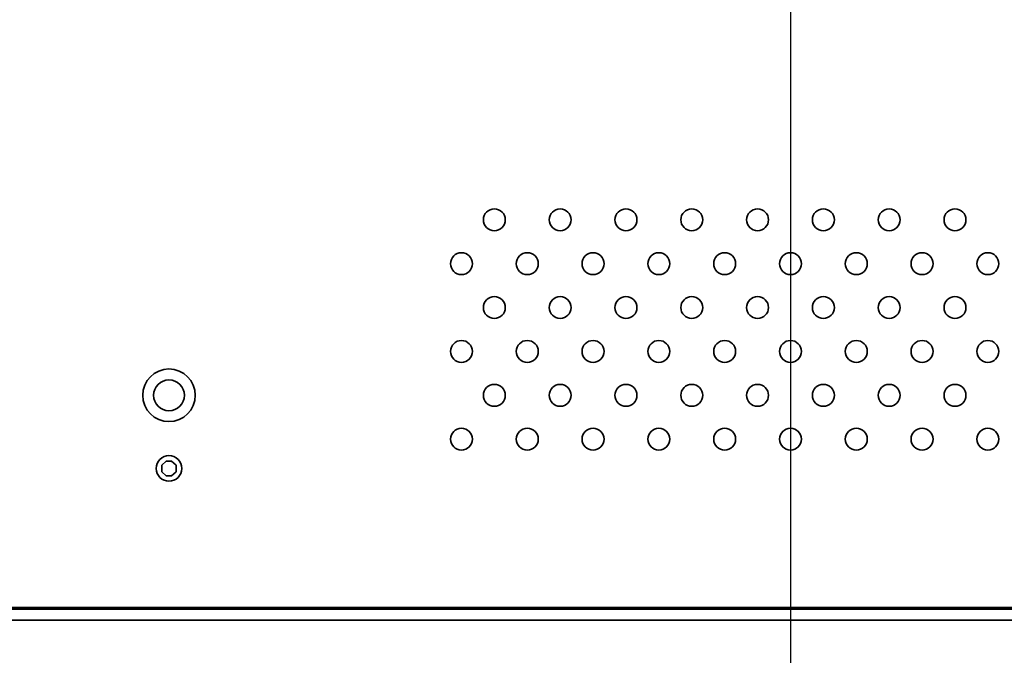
# Model space of a CAD drawing. Header units: millimetres. Extents: x 0 to 5110, y 0 to 2376.
# Tile 47 of 95: x 2376 to 2511, y 1498 to 1585. Entities that reach past the tile are written whole.
import ezdxf

# ---------------------------------------------------------------- set-up
doc = ezdxf.new("R2010")
doc.units = ezdxf.units.MM
doc.header["$LTSCALE"] = 8
doc.layers.add('Bemaßungen(ISO)', color=7, linetype='Continuous', lineweight=18)
doc.layers.add('Sichtbare Kanten(ISO)', color=7, linetype='Continuous', lineweight=35)
doc.styles.add('Aktuell-ISOGroßer Text', font='arial.ttf')
doc.dimstyles.new('X.XXXGroßer Text', dxfattribs={"dimscale": 8, "dimtxt": 3.048, "dimasz": 5, "dimexe": 3.175, "dimexo": 0.75, "dimgap": 0.762, "dimtad": 1, "dimdec": 1, "dimrnd": 1e-08, "dimzin": 12, "dimtxsty": 'Aktuell-ISOGroßer Text', "dimcen": 0.09, "dimdle": 10, "dimclrd": 256, "dimclre": 256, "dimclrt": 7, "dimadec": 0, "dimazin": 3, "dimtfac": 0.656168, "dimtdec": 1, "dimtmove": 0, "dimatfit": 3, "dimfxl": 1, "dimtolj": 1, "dimlwd": 25, "dimlwe": 25, "dimarcsym": 0})

# ---------------------------------------------------------------- blocks, each defined once
blk = doc.blocks.new('*D16')
at = {"layer": 'Bemaßungen(ISO)', "color": 250, "linetype": 'Continuous', "lineweight": 25, "true_color": 0x3f3f3f, "transparency": 16777216}
for p, q in [((2450.52, 1650.25), (2116.87, 1650.25)), ((2142.27, 1610.25), (2142.27, 1543)), ((2216.27, 1503), (2116.87, 1503))]:
    blk.add_line(p, q, dxfattribs=at)
at = {"layer": 'Bemaßungen(ISO)', "color": 250, "linetype": 'Continuous', "true_color": 0x3f3f3f, "transparency": 16777216}
for points in [[(2135.6, 1610.25), (2148.93, 1610.25), (2142.27, 1650.25)], [(2135.6, 1543), (2148.93, 1543), (2142.27, 1503)]]:
    blk.add_solid(points, dxfattribs=at)
at = {"layer": 'Defpoints', "color": 0, "linetype": 'Continuous', "transparency": 16777216}
for p in [(2456.52, 1650.25), (2142.27, 1503), (2222.27, 1503)]:
    blk.add_point(p, dxfattribs=at)
at = {"layer": 'Bemaßungen(ISO)', "color": 7, "linetype": 'Continuous', "lineweight": 25, "transparency": 16777216, "insert": (2106.86, 1536.63), "char_height": 24.384, "attachment_point": 1, "rotation": 90, "style": 'Aktuell-ISOGroßer Text'}
blk.add_mtext('\\A1;147,3', dxfattribs=at)
blk = doc.blocks.new('*D21')
at = {"layer": 'Bemaßungen(ISO)', "color": 250, "linetype": 'Continuous', "lineweight": 25, "true_color": 0x3f3f3f, "transparency": 16777216}
for p, q in [((2561.52, 1619.25), (2561.52, 1302.93)), ((2220.77, 1498.5), (2220.77, 1302.93)), ((2260.77, 1328.33), (2521.52, 1328.33))]:
    blk.add_line(p, q, dxfattribs=at)
at = {"layer": 'Bemaßungen(ISO)', "color": 250, "linetype": 'Continuous', "true_color": 0x3f3f3f, "transparency": 16777216}
for points in [[(2260.77, 1335), (2260.77, 1321.66), (2220.77, 1328.33)], [(2521.52, 1335), (2521.52, 1321.66), (2561.52, 1328.33)]]:
    blk.add_solid(points, dxfattribs=at)
at = {"layer": 'Defpoints', "color": 0, "linetype": 'Continuous', "transparency": 16777216}
for p in [(2561.52, 1625.25), (2220.77, 1504.5), (2561.52, 1328.33)]:
    blk.add_point(p, dxfattribs=at)
at = {"layer": 'Bemaßungen(ISO)', "color": 7, "linetype": 'Continuous', "lineweight": 25, "transparency": 16777216, "insert": (2354.76, 1363.73), "char_height": 24.384, "attachment_point": 1, "style": 'Aktuell-ISOGroßer Text'}
blk.add_mtext('\\A1;340,7', dxfattribs=at)
blk = doc.blocks.new('*D23')
at = {"layer": 'Bemaßungen(ISO)', "color": 250, "linetype": 'Continuous', "lineweight": 25, "true_color": 0x3f3f3f, "transparency": 16777216}
for p, q in [((2481.52, 1619.25), (2481.52, 1375.85)), ((2561.52, 1619.25), (2561.52, 1375.85)), ((2441.52, 1401.25), (2401.52, 1401.25)), ((2481.52, 1401.25), (2561.52, 1401.25)), ((2601.52, 1401.25), (2641.52, 1401.25))]:
    blk.add_line(p, q, dxfattribs=at)
at = {"layer": 'Bemaßungen(ISO)', "color": 250, "linetype": 'Continuous', "true_color": 0x3f3f3f, "transparency": 16777216}
for points in [[(2441.52, 1407.92), (2441.52, 1394.59), (2481.52, 1401.25)], [(2601.52, 1407.92), (2601.52, 1394.59), (2561.52, 1401.25)]]:
    blk.add_solid(points, dxfattribs=at)
at = {"layer": 'Defpoints', "color": 0, "linetype": 'Continuous', "transparency": 16777216}
for p in [(2481.52, 1625.25), (2561.52, 1625.25), (2561.52, 1401.25)]:
    blk.add_point(p, dxfattribs=at)
at = {"layer": 'Bemaßungen(ISO)', "color": 7, "linetype": 'Continuous', "lineweight": 25, "transparency": 16777216, "insert": (2504.08, 1432.25), "char_height": 24.384, "attachment_point": 1, "style": 'Aktuell-ISOGroßer Text'}
blk.add_mtext('\\A1;80', dxfattribs=at)

msp = doc.modelspace()

# ---------------------------------------------------------------- linework, layer by layer
at = {"layer": 'Sichtbare Kanten(ISO)'}
for p, q in [((2396.15, 1524.75), (2395.52, 1524.22)), ((2396.15, 1524.75), (2396.88, 1524.75)), ((2397.52, 1524.22), (2396.88, 1524.75)), ((2395.52, 1523.29), (2395.52, 1524.22)), ((2395.52, 1523.29), (2396.15, 1522.75)), ((2396.88, 1522.75), (2397.52, 1523.29)), ((2397.52, 1524.22), (2397.52, 1523.29)), ((2396.88, 1522.75), (2396.15, 1522.75)), ((3100.77, 1504.5), (2222.27, 1504.5)), ((3099.11, 1504.75), (2223.92, 1504.75)), ((3100.77, 1503), (2222.27, 1503))]:
    msp.add_line(p, q, dxfattribs=at)
for centre, radius in [((2441.02, 1557.75), 1.5), ((2450.02, 1557.75), 1.5), ((2459.02, 1557.75), 1.5), ((2468.02, 1557.75), 1.5), ((2477.02, 1557.75), 1.5), ((2486.02, 1557.75), 1.5), ((2495.02, 1557.75), 1.5), ((2504.02, 1557.75), 1.5), ((2436.52, 1551.75), 1.5), ((2445.52, 1551.75), 1.5), ((2454.52, 1551.75), 1.5), ((2463.52, 1551.75), 1.5), ((2472.52, 1551.75), 1.5), ((2481.52, 1551.75), 1.5), ((2490.52, 1551.75), 1.5), ((2499.52, 1551.75), 1.5), ((2508.52, 1551.75), 1.5), ((2441.02, 1545.75), 1.5), ((2450.02, 1545.75), 1.5), ((2459.02, 1545.75), 1.5), ((2468.02, 1545.75), 1.5), ((2477.02, 1545.75), 1.5), ((2486.02, 1545.75), 1.5), ((2495.02, 1545.75), 1.5), ((2504.02, 1545.75), 1.5), ((2436.52, 1539.75), 1.5), ((2445.52, 1539.75), 1.5), ((2454.52, 1539.75), 1.5), ((2463.52, 1539.75), 1.5), ((2472.52, 1539.75), 1.5), ((2481.52, 1539.75), 1.5), ((2490.52, 1539.75), 1.5), ((2499.52, 1539.75), 1.5), ((2508.52, 1539.75), 1.5), ((2396.52, 1533.75), 3.6), ((2396.52, 1533.75), 2.1), ((2441.02, 1533.75), 1.5), ((2450.02, 1533.75), 1.5), ((2459.02, 1533.75), 1.5), ((2468.02, 1533.75), 1.5), ((2477.02, 1533.75), 1.5), ((2486.02, 1533.75), 1.5), ((2495.02, 1533.75), 1.5), ((2504.02, 1533.75), 1.5), ((2436.52, 1527.75), 1.5), ((2445.52, 1527.75), 1.5), ((2454.52, 1527.75), 1.5), ((2463.52, 1527.75), 1.5), ((2472.52, 1527.75), 1.5), ((2481.52, 1527.75), 1.5), ((2490.52, 1527.75), 1.5), ((2499.52, 1527.75), 1.5), ((2508.52, 1527.75), 1.5), ((2396.52, 1523.75), 1.75)]:
    msp.add_circle(centre, radius, dxfattribs=at)

# ---------------------------------------------------------------- dimensions: what is measured, and where the dimension line sits
at = {"layer": 'Bemaßungen(ISO)', "color": 250, "linetype": 'Continuous', "lineweight": 25, "true_color": 0x3f3f3f}
for base, p1, p2, angle, override, picture, middle in [((2142.26733243, 1503.00183235), (2456.51733243, 1650.25183235), (2222.26733243, 1503.00183235), 90, {"dimdec": 1, "dimtp": 0, "dimtm": 0, "dimtdec": 1, "dimtofl": 0, "dimatfit": 1}, '*D16', (2142.26733243, 1576.62683235)), ((2561.52, 1401.25), (2481.52, 1625.25), (2561.52, 1625.25), 180, {"dimdec": 1, "dimtp": 0, "dimtm": 0, "dimtdec": 1, "dimtofl": 1, "dimatfit": 1}, '*D23', (2521.52, 1401.25))]:
    dim = msp.add_linear_dim(base=base, p1=p1, p2=p2, angle=angle, dimstyle='X.XXXGroßer Text', override=override, dxfattribs=at)
    dim.commit()
    dim.dimension.update_dxf_attribs({"geometry": picture, "text_midpoint": middle, "dimtype": 160})
dim = msp.add_linear_dim(base=(2561.51733243, 1328.33115068), p1=(2220.76733243, 1504.50183235), p2=(2561.51733243, 1625.25183235), dimstyle='X.XXXGroßer Text', override={"dimdec": 1, "dimtp": 0, "dimtm": 0, "dimtdec": 1, "dimtofl": 0, "dimatfit": 1}, dxfattribs=at)
dim.commit()
dim.dimension.update_dxf_attribs({"geometry": '*D21', "text_midpoint": (2395.8975793, 1328.33115068), "dimtype": 160})

doc.saveas('drawing.dxf')
